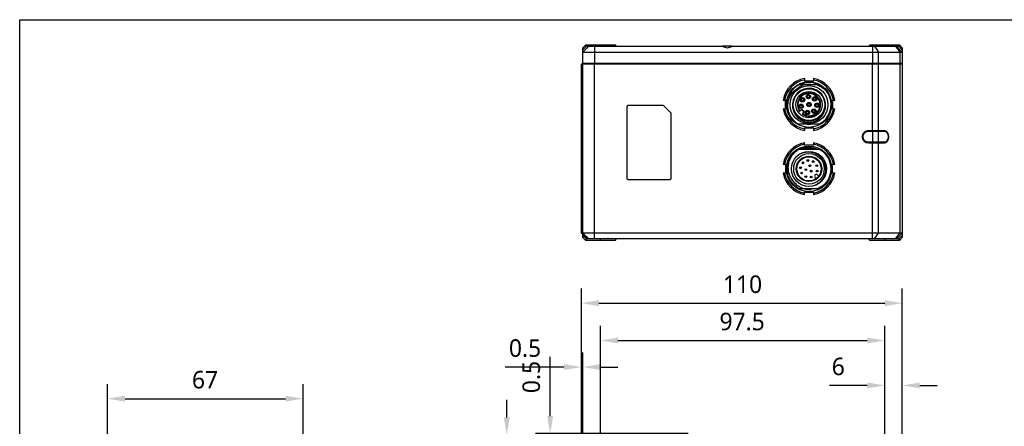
# Model space of a CAD drawing. Header units: millimetres. Extents: x 0 to 338, y -6 to 205.
# Tile 7 of 20: x 0 to 169, y 136 to 205. Entities that reach past the tile are written whole.
import ezdxf

# ---------------------------------------------------------------- set-up
doc = ezdxf.new("R2010")
doc.units = ezdxf.units.MM
doc.header["$LTSCALE"] = 23.1
doc.header["$PDMODE"] = 3
doc.header["$PDSIZE"] = 8
doc.layers.get('0').update_dxf_attribs({"linetype": 'CONTINUOUS'})
doc.layers.get('Defpoints').update_dxf_attribs({"linetype": 'CONTINUOUS'})
for name, color, linetype in [('00_COMPONENTS', 7, 'CONTINUOUS'), ('03_ALL_AXES', 7, 'CONTINUOUS'), ('09_ALL_ROUNDS', 7, 'CONTINUOUS'), ('10_ALL_CHAMFER', 7, 'CONTINUOUS'), ('20_ALL_FEATURES', 7, 'CONTINUOUS'), ('51__DRAFT_DIMS', 7, 'CONTINUOUS')]:
    doc.layers.add(name, color=color, linetype=linetype)
doc.styles.get("Standard").update_dxf_attribs({"font": 'Roboto-Regular.ttf'})
doc.dimstyles.new('DIMSTYLE_1', dxfattribs={"dimtxt": 3, "dimasz": 3, "dimexe": 2.5, "dimexo": 0.5, "dimgap": 0.75, "dimtad": 1, "dimlfac": 2, "dimdsep": 46, "dimtxsty": 'STANDARD', "dimblk": '_FILLED', "dimblk1": '_FILLED', "dimblk2": '_FILLED', "dimcen": 0.09, "dimclrt": 3, "dimazin": 2, "dimtp": 0.3, "dimtm": 0.3, "dimtfac": 1, "dimtofl": 0, "dimtmove": 0, "dimatfit": 3, "dimldrblk": '_FILLED', "dimfxl": 1, "dimtolj": 1, "dimarcsym": 0})
doc.dimstyles.new('DIMSTYLE_2', dxfattribs={"dimtxt": 3, "dimasz": 3, "dimexe": 2.5, "dimexo": 0.5, "dimgap": 0.75, "dimtad": 1, "dimlfac": 2, "dimdsep": 46, "dimtxsty": 'STANDARD', "dimblk": '_FILLED', "dimblk1": '_FILLED', "dimblk2": '_FILLED', "dimcen": 0.09, "dimclrt": 3, "dimazin": 2, "dimtp": 0.1, "dimtm": 0.1, "dimtfac": 1, "dimtofl": 0, "dimtmove": 0, "dimatfit": 3, "dimldrblk": '_FILLED', "dimfxl": 1, "dimtolj": 1, "dimarcsym": 0})

# ---------------------------------------------------------------- blocks, each defined once
blk = doc.blocks.new('_FILLED')
at = {"color": 0, "linetype": 'ByBlock'}
blk.add_solid([(0, 0), (-1, 0.167), (-1, -0.167)], dxfattribs=at)
blk = doc.blocks.new('*D1')
at = {"layer": '51__DRAFT_DIMS', "color": 0, "lineweight": -2}
for p, q in [((15.07, 134.02), (15.07, 142.74)), ((48.57, 134.02), (48.57, 142.74)), ((18.07, 140.24), (45.57, 140.24))]:
    blk.add_line(p, q, dxfattribs=at)
at = {"layer": 'Defpoints', "color": 0}
for p in [(48.57, 140.24), (15.07, 133.52), (48.57, 133.52)]:
    blk.add_point(p, dxfattribs=at)
at = {"layer": '51__DRAFT_DIMS', "color": 0, "linetype": 'ByBlock', "lineweight": -2, "xscale": 3, "yscale": 3, "zscale": 3, "rotation": 180}
blk.add_blockref('_FILLED', (15.07, 140.24), dxfattribs=at)
at = {"layer": '51__DRAFT_DIMS', "color": 0, "linetype": 'ByBlock', "lineweight": -2, "xscale": 3, "yscale": 3, "zscale": 3}
blk.add_blockref('_FILLED', (48.57, 140.24), dxfattribs=at)
at = {"layer": '51__DRAFT_DIMS', "color": 3, "insert": (31.77, 144.99), "char_height": 3, "attachment_point": 2, "line_spacing_factor": 0.9}
blk.add_mtext('\\A1;67', dxfattribs=at)
blk = doc.blocks.new('*D2')
at = {"layer": '51__DRAFT_DIMS', "color": 0, "lineweight": -2}
for p, q in [((83.5, 137.02), (83.5, 140.02)), ((101.86, 134.02), (81, 134.02)), ((99.06, 131.02), (81, 131.02)), ((83.5, 128.02), (83.5, 121.52))]:
    blk.add_line(p, q, dxfattribs=at)
at = {"layer": 'Defpoints', "color": 0}
for p in [(102.36, 134.02), (83.5, 131.02), (99.56, 131.02)]:
    blk.add_point(p, dxfattribs=at)
at = {"layer": '51__DRAFT_DIMS', "color": 0, "linetype": 'ByBlock', "lineweight": -2, "xscale": 3, "yscale": 3, "zscale": 3}
for p, rotation in [((83.5, 134.02), 270), ((83.5, 131.02), 90)]:
    blk.add_blockref('_FILLED', p, dxfattribs=dict(at, rotation=rotation))
at = {"layer": '51__DRAFT_DIMS', "color": 3, "insert": (78.75, 124.17), "char_height": 3, "attachment_point": 3, "rotation": 90, "line_spacing_factor": 0.9}
blk.add_mtext('\\A1;6', dxfattribs=at)
blk = doc.blocks.new('*D5')
at = {"layer": '51__DRAFT_DIMS', "color": 0, "lineweight": -2}
for p, q in [((96.31, 120.47), (96.31, 159.09)), ((151.31, 132.52), (151.31, 159.09)), ((99.31, 156.59), (148.31, 156.59))]:
    blk.add_line(p, q, dxfattribs=at)
at = {"layer": 'Defpoints', "color": 0}
for p in [(151.31, 156.59), (151.31, 132.02), (96.31, 119.97)]:
    blk.add_point(p, dxfattribs=at)
at = {"layer": '51__DRAFT_DIMS', "color": 0, "linetype": 'ByBlock', "lineweight": -2, "xscale": 3, "yscale": 3, "zscale": 3, "rotation": 180}
blk.add_blockref('_FILLED', (96.31, 156.59), dxfattribs=at)
at = {"layer": '51__DRAFT_DIMS', "color": 0, "linetype": 'ByBlock', "lineweight": -2, "xscale": 3, "yscale": 3, "zscale": 3}
blk.add_blockref('_FILLED', (151.31, 156.59), dxfattribs=at)
at = {"layer": '51__DRAFT_DIMS', "color": 3, "insert": (123.92, 161.34), "char_height": 3, "attachment_point": 2, "line_spacing_factor": 0.9}
blk.add_mtext('\\A1;110', dxfattribs=at)
blk = doc.blocks.new('*D6')
at = {"layer": '51__DRAFT_DIMS', "color": 0, "lineweight": -2}
for p, q in [((90.94, 137.27), (90.94, 147.38)), ((114.61, 134.27), (88.44, 134.27)), ((101.86, 134.02), (88.44, 134.02)), ((90.94, 131.02), (90.94, 128.02))]:
    blk.add_line(p, q, dxfattribs=at)
at = {"layer": 'Defpoints', "color": 0}
for p in [(90.94, 134.02), (102.36, 134.02), (115.11, 134.27)]:
    blk.add_point(p, dxfattribs=at)
at = {"layer": '51__DRAFT_DIMS', "color": 0, "linetype": 'ByBlock', "lineweight": -2, "xscale": 3, "yscale": 3, "zscale": 3}
for p, rotation in [((90.94, 134.27), 270), ((90.94, 134.02), 90)]:
    blk.add_blockref('_FILLED', p, dxfattribs=dict(at, rotation=rotation))
at = {"layer": '51__DRAFT_DIMS', "color": 3, "insert": (86.19, 141.19), "char_height": 3, "attachment_point": 1, "rotation": 90, "line_spacing_factor": 0.9}
blk.add_mtext('\\A1;0.5', dxfattribs=at)
blk = doc.blocks.new('*D7')
at = {"layer": '51__DRAFT_DIMS', "color": 0, "lineweight": -2}
for p, q in [((96.31, 120.47), (96.31, 148.16)), ((96.56, 128.72), (96.56, 148.16)), ((93.31, 145.66), (83.2, 145.66)), ((99.56, 145.66), (102.56, 145.66))]:
    blk.add_line(p, q, dxfattribs=at)
at = {"layer": 'Defpoints', "color": 0}
for p in [(96.56, 145.66), (96.56, 128.22), (96.31, 119.97)]:
    blk.add_point(p, dxfattribs=at)
at = {"layer": '51__DRAFT_DIMS', "color": 0, "linetype": 'ByBlock', "lineweight": -2, "xscale": 3, "yscale": 3, "zscale": 3}
blk.add_blockref('_FILLED', (96.31, 145.66), dxfattribs=at)
at = {"layer": '51__DRAFT_DIMS', "color": 0, "linetype": 'ByBlock', "lineweight": -2, "xscale": 3, "yscale": 3, "zscale": 3, "rotation": 180}
blk.add_blockref('_FILLED', (96.56, 145.66), dxfattribs=at)
at = {"layer": '51__DRAFT_DIMS', "color": 3, "insert": (89.39, 150.41), "char_height": 3, "attachment_point": 3, "line_spacing_factor": 0.9}
blk.add_mtext('\\A1;0.5', dxfattribs=at)
blk = doc.blocks.new('*D8')
at = {"layer": '51__DRAFT_DIMS', "color": 0, "lineweight": -2}
for p, q in [((148.31, 88.02), (148.31, 145.01)), ((151.31, 98.39), (151.31, 145.01)), ((145.31, 142.51), (138.81, 142.51)), ((154.31, 142.51), (157.31, 142.51))]:
    blk.add_line(p, q, dxfattribs=at)
at = {"layer": 'Defpoints', "color": 0}
for p in [(148.31, 142.51), (151.31, 97.89), (148.31, 87.52)]:
    blk.add_point(p, dxfattribs=at)
at = {"layer": '51__DRAFT_DIMS', "color": 0, "linetype": 'ByBlock', "lineweight": -2, "xscale": 3, "yscale": 3, "zscale": 3}
blk.add_blockref('_FILLED', (148.31, 142.51), dxfattribs=at)
at = {"layer": '51__DRAFT_DIMS', "color": 0, "linetype": 'ByBlock', "lineweight": -2, "xscale": 3, "yscale": 3, "zscale": 3, "rotation": 180}
blk.add_blockref('_FILLED', (151.31, 142.51), dxfattribs=at)
at = {"layer": '51__DRAFT_DIMS', "color": 3, "insert": (141.45, 147.26), "char_height": 3, "attachment_point": 3, "line_spacing_factor": 0.9}
blk.add_mtext('\\A1;6', dxfattribs=at)
blk = doc.blocks.new('*D9')
at = {"layer": '51__DRAFT_DIMS', "color": 0, "lineweight": -2}
for p, q in [((99.56, 131.52), (99.56, 152.71)), ((148.31, 88.02), (148.31, 152.71)), ((102.56, 150.21), (145.31, 150.21))]:
    blk.add_line(p, q, dxfattribs=at)
at = {"layer": 'Defpoints', "color": 0}
for p in [(148.31, 150.21), (99.56, 131.02), (148.31, 87.52)]:
    blk.add_point(p, dxfattribs=at)
at = {"layer": '51__DRAFT_DIMS', "color": 0, "linetype": 'ByBlock', "lineweight": -2, "xscale": 3, "yscale": 3, "zscale": 3, "rotation": 180}
blk.add_blockref('_FILLED', (99.56, 150.21), dxfattribs=at)
at = {"layer": '51__DRAFT_DIMS', "color": 0, "linetype": 'ByBlock', "lineweight": -2, "xscale": 3, "yscale": 3, "zscale": 3}
blk.add_blockref('_FILLED', (148.31, 150.21), dxfattribs=at)
at = {"layer": '51__DRAFT_DIMS', "color": 3, "insert": (123.85, 154.96), "char_height": 3, "attachment_point": 2, "line_spacing_factor": 0.9}
blk.add_mtext('\\A1;97.5', dxfattribs=at)

msp = doc.modelspace()

# ---------------------------------------------------------------- linework, layer by layer
msp.add_lwpolyline([(0, 205.1329), (337.5839, 205.1329), (337.5839, 0), (0, 0)], close=True)
at = {"layer": '00_COMPONENTS', "color": 7}
for p, q in [((134.5589, 195.0629), (134.5589, 194.6629)), ((134.5589, 194.6629), (136.0589, 194.6629)), ((136.0589, 195.0629), (136.0589, 194.6629)), ((137.0552, 193.9693), (133.5627, 193.9693)), ((130.8719, 191.3758), (131.2719, 191.3758)), ((131.2719, 189.8758), (131.2719, 191.3758)), ((134.02, 191.3468), (133.9464, 191.3468)), ((133.9465, 191.4968), (134.02, 191.4968)), ((134.4016, 191.4968), (134.4752, 191.4968)), ((134.4751, 191.3468), (134.4016, 191.3468)), ((135.0222, 191.891), (134.9486, 191.891)), ((134.9487, 192.041), (135.0222, 192.041)), ((135.4038, 192.041), (135.4774, 192.041)), ((135.4773, 191.891), (135.4038, 191.891)), ((136.0904, 191.4916), (136.0168, 191.4916)), ((136.0169, 191.6416), (136.0904, 191.6416)), ((136.472, 191.6416), (136.5456, 191.6416)), ((136.5455, 191.4916), (136.472, 191.4916)), ((139.346, 191.3758), (139.346, 189.8758)), ((139.346, 191.3758), (139.746, 191.3758)), ((130.8719, 189.8758), (131.2719, 189.8758)), ((133.6837, 189.4287), (133.8593, 189.6044)), ((133.7732, 190.2335), (133.6996, 190.2335)), ((133.6997, 190.3835), (133.7732, 190.3835)), ((134.319, 189.1448), (134.1433, 188.9691)), ((134.1547, 190.3835), (134.2284, 190.3835)), ((134.2282, 190.2335), (134.1547, 190.2335)), ((134.8322, 189.1744), (134.7586, 189.1744)), ((134.7588, 189.3244), (134.8322, 189.3244)), ((135.1181, 190.5193), (135.0445, 190.5193)), ((135.0446, 190.6693), (135.1181, 190.6693)), ((135.2138, 189.3244), (135.2874, 189.3244)), ((135.2873, 189.1744), (135.2138, 189.1744)), ((135.4997, 190.6693), (135.5733, 190.6693)), ((135.5732, 190.5193), (135.4997, 190.5193)), ((135.9456, 189.4212), (135.872, 189.4212)), ((135.8721, 189.5712), (135.9456, 189.5712)), ((136.3272, 189.5712), (136.4008, 189.5712)), ((136.4007, 189.4212), (136.3272, 189.4212)), ((136.4898, 190.4234), (136.4162, 190.4234)), ((136.4163, 190.5734), (136.4898, 190.5734)), ((136.8713, 190.5734), (136.945, 190.5734)), ((136.9448, 190.4234), (136.8713, 190.4234)), ((139.346, 189.8758), (139.746, 189.8758)), ((137.0552, 187.2193), (133.5627, 187.2193)), ((134.5589, 186.5888), (134.5589, 186.1888)), ((136.0589, 186.5888), (134.5589, 186.5888)), ((136.0589, 186.5888), (136.0589, 186.1888)), ((145.2364, 186.0943), (148.1878, 186.0943)), ((145.5445, 185.9943), (145.5445, 186.0943)), ((148.2585, 185.9943), (145.5445, 185.9943)), ((134.5589, 183.6629), (134.5589, 184.0629)), ((136.0589, 184.0629), (136.0589, 183.6629)), ((145.2364, 184.0943), (148.1878, 184.0943)), ((145.5445, 184.1943), (148.2585, 184.1943)), ((145.5445, 184.1943), (145.5445, 184.0943)), ((133.5627, 182.9693), (137.0552, 182.9693)), ((136.0589, 183.6629), (134.5589, 183.6629)), ((130.8719, 180.3758), (131.2719, 180.3758)), ((131.2719, 180.3758), (131.2719, 178.8758)), ((139.346, 180.3758), (139.746, 180.3758)), ((139.346, 178.8758), (139.346, 180.3758)), ((131.2719, 178.8758), (130.8719, 178.8758)), ((136.5486, 177.9304), (136.3519, 178.1271)), ((136.7762, 178.5514), (136.9729, 178.3546)), ((139.746, 178.8758), (139.346, 178.8758)), ((133.5627, 176.2193), (137.0552, 176.2193)), ((134.5589, 175.5888), (136.0589, 175.5888)), ((134.5589, 175.1888), (134.5589, 175.5888)), ((136.0589, 175.5888), (136.0589, 175.1888)), ((136.3617, 176.7852), (136.3573, 176.797)), ((138.2164, 177.1712), (138.228, 177.1615))]:
    msp.add_line(p, q, dxfattribs=at)
at = {"layer": '00_COMPONENTS', "color": 4}
for p, q in [((146.1876, 186.0943), (146.1876, 184.0943)), ((147.2483, 185.9943), (147.1775, 186.0943)), ((147.2483, 184.1943), (147.2483, 185.9943)), ((148.2585, 185.9943), (148.1878, 186.0943)), ((145.635, 184.0443), (145.685, 184.0943)), ((147.0953, 184.0443), (147.0453, 184.0943)), ((147.2483, 184.1943), (147.1775, 184.0943)), ((148.2585, 184.1943), (148.1878, 184.0943)), ((136.3782, 183.0728), (136.3461, 182.9693))]:
    msp.add_line(p, q, dxfattribs=at)
for centre in [(135.3089, 190.5943), (135.3089, 179.5943)]:
    msp.add_circle(centre, 3.9, dxfattribs=at)
at = {"layer": '00_COMPONENTS', "color": 7}
for centre, radius in [((135.3089, 190.5943), 3.25), ((135.3089, 190.5943), 2.7), ((135.3089, 190.5943), 2.25), ((134.2108, 191.4218), 0.375), ((134.2108, 191.4218), 0.275), ((134.2108, 191.4218), 0.205), ((135.213, 191.966), 0.375), ((135.3089, 190.5943), 0.375), ((135.213, 191.966), 0.275), ((135.213, 191.966), 0.205), ((135.3089, 190.5943), 0.275), ((135.3089, 190.5943), 0.205), ((136.2812, 191.5666), 0.375), ((136.2812, 191.5666), 0.275), ((136.2812, 191.5666), 0.205), ((136.6806, 190.4984), 0.375), ((136.6806, 190.4984), 0.275), ((133.964, 190.3085), 0.375), ((133.964, 190.3085), 0.275), ((133.964, 190.3085), 0.205), ((135.023, 189.2494), 0.375), ((135.023, 189.2494), 0.275), ((135.023, 189.2494), 0.205), ((136.1364, 189.4962), 0.375), ((136.1364, 189.4962), 0.275), ((136.1364, 189.4962), 0.205), ((136.6806, 190.4984), 0.205), ((135.3089, 179.5943), 3), ((135.3089, 179.5943), 2.625), ((135.3089, 179.5943), 2.175), ((135.3089, 179.5943), 2.075), ((134.2836, 180.6197), 0.15), ((134.2836, 180.6197), 0.0634), ((135.1228, 181.0324), 0.15), ((135.1228, 181.0324), 0.0634), ((136.0394, 180.8469), 0.15), ((136.0394, 180.8469), 0.0634), ((133.8709, 179.7805), 0.15), ((133.8709, 179.7805), 0.0634), ((134.0563, 178.8639), 0.15), ((134.0563, 178.8639), 0.0634), ((134.7777, 179.452), 0.15), ((134.7777, 179.452), 0.0634), ((135.4513, 180.1256), 0.15), ((135.4513, 180.1256), 0.0634), ((135.6978, 179.2054), 0.15), ((135.6978, 179.2054), 0.0634), ((136.6521, 180.1405), 0.15), ((136.7062, 179.2069), 0.15), ((136.6521, 180.1405), 0.0634), ((136.7062, 179.2069), 0.0634), ((134.7628, 178.2511), 0.15), ((134.7628, 178.2511), 0.0634), ((135.6964, 178.1971), 0.15), ((135.6964, 178.1971), 0.0634)]:
    msp.add_circle(centre, radius, dxfattribs=at)
for centre, radius, start, end in [((135.3089, 190.6258), 4.5, 99.594005, 170.405913), ((135.3089, 190.6258), 4.25, 100.164193, 169.835728), ((135.3089, 190.6237), 3.7478, 63.211967, 94.580823), ((135.3089, 190.6258), 4.5, 9.59411, 80.405894), ((135.3089, 190.6258), 4.25, 10.16429, 79.835724), ((135.3089, 190.5943), 3.8, 117.357326, 242.642674), ((135.3089, 190.5943), 2.8, 17.867374, 17.840699), ((135.3089, 190.5943), 2, 234.352035, 215.647965), ((135.3089, 190.5943), 1.9, 234.849027, 215.150973), ((135.3089, 190.6258), 3.415, 78.256878, 101.743122), ((135.3089, 190.5943), 3.8, 25.06638, 62.642674), ((135.3089, 190.5943), 3.8, 297.357326, 24.862006), ((135.3089, 190.6258), 4.5, 189.593823, 260.405941), ((135.3089, 190.6258), 4.25, 190.164026, 259.83573), ((134.0892, 189.3746), 0.325, 314.999999, 135), ((135.3089, 190.5943), 1.5136, 216.239057, 233.760943), ((135.3089, 190.6258), 4.5, 279.594285, 350.405859), ((135.3089, 190.6258), 4.25, 280.164452, 349.835714), ((135.3089, 190.6258), 3.415, 265.950999, 274.049001), ((135.3089, 179.6258), 4.5, 99.594005, 170.405913), ((135.3089, 179.6258), 4.5, 9.59411, 80.405895), ((135.3089, 179.6258), 4.25, 100.164193, 169.835727), ((135.3089, 179.5943), 3.8, 117.357326, 242.642674), ((135.3089, 179.6258), 3.415, 96.419342, 101.743122), ((135.3089, 179.6258), 3.415, 78.256878, 83.580649), ((135.3089, 179.6258), 4.25, 10.16429, 79.835724), ((135.1778, 179.6578), 3.6199, 66.183189, 70.633776), ((135.3089, 179.5943), 3.8, 297.357326, 62.642674), ((135.3493, 179.6373), 2.7138, 32.602468, 34.208546), ((135.3089, 179.6258), 4.5, 189.593825, 260.405941), ((135.3089, 179.6258), 4.25, 190.164028, 259.83573), ((135.3089, 179.6258), 4.5, 279.594287, 350.405858), ((135.3089, 179.6258), 4.25, 280.164454, 349.835714), ((136.564, 178.3392), 0.3, 45, 225), ((135.2946, 179.5709), 3.7442, 242.676068, 243.525082), ((135.3089, 179.6258), 3.415, 265.950999, 274.049001), ((135.3659, 179.5218), 3.6875, 296.416312, 297.085618)]:
    msp.add_arc(centre, radius, start, end, dxfattribs=at)
for points, knots in [([(135.0096, 194.3596), (134.7872, 194.3335), (134.3461, 194.2415), (133.9285, 194.0722), (133.7296, 193.9693)], [0, 0, 0, 0, 0.5000021, 1, 1, 1, 1]), ([(133.0072, 187.5708), (132.9033, 187.6595), (132.7049, 187.8482), (132.4401, 188.1621), (132.2112, 188.5031), (131.9572, 188.9873), (131.741, 189.6407), (131.662, 190.4623), (131.775, 191.2801), (132.0216, 191.9231), (132.302, 192.3927), (132.5518, 192.7188), (132.8384, 193.013), (133.0519, 193.1847), (133.1634, 193.2636)], [0, 0, 0, 0, 0.06254496, 0.12510371, 0.18765248, 0.25020324, 0.37511507, 0.50001839, 0.624915, 0.74980855, 0.81235814, 0.874903, 0.9374579, 1, 1, 1, 1]), ([(133.1634, 193.2636), (133.335, 193.4196), (133.7111, 193.6972), (134.1353, 193.8933), (134.3544, 193.9693)], [0, 0, 0, 0, 0.50000585, 1, 1, 1, 1]), ([(136.684, 193.9693), (136.904, 193.8938), (137.3305, 193.6998), (137.9027, 193.2935), (138.3897, 192.7884), (138.6474, 192.3973), (138.7567, 192.192)], [0, 0, 0, 0, 0.25000118, 0.49998717, 0.74998515, 1, 1, 1, 1]), ([(132.5513, 191.0786), (132.5026, 190.8635), (132.4684, 190.53), (132.5015, 190.089), (132.5847, 189.6544), (132.7809, 189.1332), (133.1515, 188.5779), (133.6399, 188.1225), (134.2173, 187.7878), (134.853, 187.5858), (135.2968, 187.5473), (135.5174, 187.5521)], [0, 0, 0, 0, 0.1249511, 0.18753371, 0.25011957, 0.37509079, 0.50006566, 0.62503954, 0.75002455, 0.87501034, 1, 1, 1, 1]), ([(135.5174, 187.5521), (135.7369, 187.5773), (136.0637, 187.6506), (136.4737, 187.8178), (136.8623, 188.0302), (137.3007, 188.374), (137.7226, 188.8923), (138.014, 189.4936), (138.1391, 190.0369), (138.1617, 190.4793), (138.1316, 190.921), (138.0511, 191.2466), (137.9734, 191.4533)], [0, 0, 0, 0, 0.1249721, 0.18754804, 0.25012414, 0.37508601, 0.5000318, 0.62497737, 0.74992147, 0.81249407, 0.87506695, 1, 1, 1, 1]), ([(145.5445, 186.0943), (145.4685, 186.0943), (145.3545, 186.0836), (145.2078, 186.0481), (145.0682, 186), (144.9074, 185.9174), (144.7419, 185.787), (144.6103, 185.6328), (144.5153, 185.462), (144.4581, 185.2806), (144.439, 185.0941), (144.4581, 184.9077), (144.5155, 184.7263), (144.6106, 184.5554), (144.7423, 184.4014), (144.9078, 184.271), (145.0687, 184.1885), (145.2083, 184.1404), (145.3549, 184.1051), (145.4687, 184.0943), (145.5445, 184.0943)], [0, 0, 0, 0, 0.06919083, 0.10346436, 0.13734094, 0.2034265, 0.26701733, 0.32803431, 0.38678388, 0.44386652, 0.50007099, 0.55627659, 0.61336253, 0.6721172, 0.73314043, 0.79673788, 0.86282991, 0.8967092, 0.93096945, 1, 1, 1, 1]), ([(145.5445, 185.9943), (145.4747, 185.9943), (145.336, 185.9815), (145.1379, 185.925), (144.9593, 185.8353), (144.8072, 185.718), (144.6862, 185.5793), (144.5988, 185.4255), (144.5461, 185.2621), (144.5286, 185.0941), (144.5462, 184.9262), (144.599, 184.7628), (144.6865, 184.609), (144.8076, 184.4704), (144.9598, 184.3531), (145.1384, 184.2635), (145.3363, 184.2071), (145.4749, 184.1943), (145.5445, 184.1943)], [0, 0, 0, 0, 0.06985588, 0.13848478, 0.20493135, 0.26863859, 0.32951976, 0.38791142, 0.44447288, 0.50007019, 0.55566874, 0.61223382, 0.67063109, 0.73151913, 0.79523364, 0.86168725, 0.93030589, 1, 1, 1, 1]), ([(148.1878, 184.0943), (148.2388, 184.0943), (148.3425, 184.1083), (148.4894, 184.1695), (148.6224, 184.2669), (148.7774, 184.4409), (148.8833, 184.6626), (148.9369, 184.9041), (148.9507, 185.0945), (148.9369, 185.2848), (148.8832, 185.5263), (148.7773, 185.748), (148.6223, 185.9219), (148.4892, 186.0193), (148.3423, 186.0804), (148.2387, 186.0943), (148.1878, 186.0943)], [0, 0, 0, 0, 0.05525418, 0.11184937, 0.1707704, 0.23244858, 0.3629261, 0.43108418, 0.5000458, 0.56900688, 0.63716338, 0.76763487, 0.82930931, 0.88822748, 0.94481187, 1, 1, 1, 1]), ([(148.2585, 184.1943), (148.3035, 184.1943), (148.3952, 184.207), (148.5249, 184.2621), (148.6423, 184.3499), (148.7792, 184.5067), (148.8723, 184.7061), (148.9196, 184.9232), (148.9317, 185.0945), (148.9196, 185.2657), (148.8723, 185.4828), (148.7791, 185.6822), (148.6421, 185.839), (148.5247, 185.9267), (148.3951, 185.9817), (148.3035, 185.9943), (148.2585, 185.9943)], [0, 0, 0, 0, 0.05461849, 0.11070411, 0.16932585, 0.23094339, 0.36193359, 0.43055683, 0.50004616, 0.56953491, 0.63815643, 0.76914013, 0.83075362, 0.88937218, 0.94544684, 1, 1, 1, 1]), ([(132.5498, 177.6076), (132.4678, 177.7074), (132.3145, 177.9163), (132.1223, 178.2537), (131.969, 178.6106), (131.8184, 179.1054), (131.7347, 179.7509), (131.8045, 180.5278), (132.0391, 181.2717), (132.4255, 181.9493), (132.945, 182.5305), (133.3644, 182.8386), (133.5869, 182.9693)], [0, 0, 0, 0, 0.06256428, 0.12512788, 0.18769292, 0.25025875, 0.37519895, 0.50014982, 0.62510117, 0.75006422, 0.87502766, 1, 1, 1, 1]), ([(133.3115, 181.8327), (133.4695, 181.9621), (133.813, 182.1895), (134.3867, 182.4161), (134.9949, 182.5211), (135.6118, 182.4961), (136.2087, 182.3376), (136.7576, 182.0552), (137.234, 181.6628), (137.4873, 181.3372), (137.5936, 181.1629)], [0, 0, 0, 0, 0.12501391, 0.25002347, 0.37503347, 0.50003447, 0.62503319, 0.75003139, 0.87501804, 1, 1, 1, 1]), ([(133.7052, 182.9696), (133.9141, 183.0608), (134.3495, 183.2056), (135.0312, 183.2958), (135.7175, 183.258), (136.1631, 183.1482), (136.3782, 183.0728)], [0, 0, 0, 0, 0.25001124, 0.50000825, 0.75001314, 1, 1, 1, 1]), ([(131.5232, 179.5944), (131.5219, 179.8058), (131.5554, 180.2297), (131.7109, 180.8474), (131.966, 181.4312), (132.1991, 181.7867), (132.3296, 181.9531)], [0, 0, 0, 0, 0.24999061, 0.50000055, 0.74999515, 1, 1, 1, 1]), ([(137.5936, 181.1629), (137.7244, 180.9895), (137.9448, 180.6094), (138.1331, 179.9798), (138.175, 179.3237), (138.067, 178.6749), (137.8123, 178.0688), (137.493, 177.6233), (137.1846, 177.3155), (136.845, 177.0428), (136.5573, 176.8821), (136.3573, 176.797)], [0, 0, 0, 0, 0.12495378, 0.249916, 0.37489008, 0.49986649, 0.62484358, 0.7498307, 0.81242022, 0.87500772, 1, 1, 1, 1]), ([(133.576, 176.2444), (133.2712, 176.4019), (132.7013, 176.8017), (132.1519, 177.4751), (131.8321, 178.0853), (131.5992, 178.7333), (131.5253, 179.2513), (131.5232, 179.5944)], [0, 0, 0, 0, 0.24986801, 0.49971985, 0.6249325, 0.75014154, 1, 1, 1, 1]), ([(134.2751, 176.2193), (133.9246, 176.3498), (133.261, 176.7249), (132.7508, 177.2923), (132.5498, 177.6076)], [0, 0, 0, 0, 0.50004677, 1, 1, 1, 1]), ([(137.9133, 178.1055), (137.8269, 177.9569), (137.628, 177.6741), (137.2616, 177.308), (136.8388, 177.0088), (136.5267, 176.8601), (136.3656, 176.8002)], [0, 0, 0, 0, 0.25000831, 0.50000416, 0.75001031, 1, 1, 1, 1]), ([(134.3321, 176.2193), (134.6067, 176.1519), (135.1741, 176.084), (135.7418, 176.1515), (136.0163, 176.2193)], [0, 0, 0, 0, 0.50001193, 1, 1, 1, 1]), ([(138.2164, 177.1712), (138.0182, 176.9602), (137.5716, 176.5826), (137.0494, 176.319), (136.7776, 176.2193)], [0, 0, 0, 0, 0.4999979, 1, 1, 1, 1]), ([(138.2167, 177.171), (138.0551, 176.9792), (137.6928, 176.627), (137.2682, 176.3529), (137.0449, 176.2387)], [0, 0, 0, 0, 0.49998587, 1, 1, 1, 1])]:
    msp.add_open_spline(points, degree=3, knots=knots, dxfattribs=at)
at = {"layer": '03_ALL_AXES', "color": 7}
for p, q in [((96.5589, 197.6943), (151.3089, 197.6943)), ((97.0089, 197.5943), (97.0089, 197.6943)), ((150.8589, 197.5943), (150.8589, 197.6943))]:
    msp.add_line(p, q, dxfattribs=at)
at = {"layer": '03_ALL_AXES', "color": 4}
for p, q in [((98.5589, 197.5943), (98.5589, 197.6943)), ((146.1876, 197.5943), (146.1876, 197.6943)), ((146.9301, 197.5943), (146.9301, 197.6943)), ((150.5514, 197.5943), (150.5514, 197.6943))]:
    msp.add_line(p, q, dxfattribs=at)
at = {"layer": '03_ALL_AXES', "color": 7}
for centre, radius, start, end in [((147.1374, 185.3084), 0.8359, 82.526941, 89.992749), ((147.1358, 185.2979), 0.8466, 70.197721, 82.512841), ((147.1374, 184.8803), 0.8359, 270.00725, 277.472647), ((147.1348, 184.895), 0.8509, 277.517989, 289.771029)]:
    msp.add_arc(centre, radius, start, end, dxfattribs=at)
at = {"layer": '09_ALL_ROUNDS', "color": 7}
for p, q in [((96.3089, 197.5943), (151.3089, 197.5943)), ((135.6907, 194.0193), (134.9271, 194.0193)), ((104.0589, 190.1693), (104.0589, 178.0193)), ((110.3054, 190.4193), (104.3089, 190.4193)), ((111.6357, 189.1926), (110.4821, 190.3461)), ((111.7089, 178.0193), (111.7089, 189.0158)), ((136.4348, 183.0193), (134.183, 183.0193)), ((104.3089, 177.7693), (111.4589, 177.7693)), ((96.5589, 167.8443), (96.5589, 168.3443)), ((97.1625, 167.5943), (96.5589, 168.1979)), ((97.0589, 167.3443), (97.1625, 167.5943)), ((97.3089, 167.5943), (97.1625, 167.5943)), ((150.7054, 167.5943), (150.3089, 167.5943)), ((151.3089, 168.1979), (150.7054, 167.5943)), ((150.7054, 167.5943), (150.8089, 167.3443)), ((151.3089, 168.5943), (151.3089, 167.8443))]:
    msp.add_line(p, q, dxfattribs=at)
for centre, start, end in [((104.3089, 190.1693), 90, 180), ((110.3054, 190.1693), 45, 90), ((111.4589, 189.0158), 0, 45), ((104.3089, 178.0193), 180, 270), ((111.4589, 178.0193), 270, 0)]:
    msp.add_arc(centre, 0.25, start, end, dxfattribs=at)
at = {"layer": '10_ALL_CHAMFER', "color": 7}
for p, q in [((97.0589, 200.8443), (96.5589, 200.3443)), ((97.1625, 200.5943), (96.5589, 199.9908)), ((97.5589, 200.5943), (96.5589, 199.5943)), ((96.5589, 168.5943), (96.5589, 200.3443)), ((96.5589, 199.5943), (151.3089, 199.5943)), ((97.1625, 200.5943), (97.0589, 200.8443)), ((97.0589, 200.8443), (102.0589, 200.8443)), ((97.1625, 200.5943), (120.5589, 200.5943)), ((102.0589, 200.8443), (102.3089, 200.5943)), ((122.0578, 200.5943), (120.56, 200.5943)), ((122.0589, 200.5943), (150.7054, 200.5943)), ((145.8089, 200.8443), (145.5589, 200.5943)), ((145.8089, 200.8443), (150.8089, 200.8443)), ((150.3089, 200.5943), (151.3089, 199.5943)), ((150.8089, 200.8443), (150.7054, 200.5943)), ((151.3089, 199.9908), (150.7054, 200.5943)), ((151.3089, 200.3443), (150.8089, 200.8443)), ((151.3089, 200.3443), (151.3089, 168.5943)), ((96.3089, 168.5943), (96.3089, 197.5943)), ((97.3089, 167.5943), (96.3089, 168.5943)), ((151.3089, 168.5943), (96.3089, 168.5943)), ((97.5589, 167.5943), (96.5589, 168.5943)), ((96.5589, 167.8443), (97.0589, 167.3443)), ((102.0589, 167.3443), (97.0589, 167.3443)), ((150.3089, 167.5943), (97.3089, 167.5943)), ((102.0589, 167.3443), (102.3089, 167.5943)), ((145.8089, 167.3443), (145.5589, 167.5943)), ((150.8089, 167.3443), (145.8089, 167.3443)), ((150.3089, 167.5943), (151.3089, 168.5943)), ((150.8089, 167.3443), (151.3089, 167.8443))]:
    msp.add_line(p, q, dxfattribs=at)
at = {"layer": '10_ALL_CHAMFER', "color": 4}
for p, q in [((98.5589, 200.5943), (98.5589, 197.6943)), ((99.5589, 200.8443), (99.5589, 200.5943)), ((146.1876, 200.5943), (146.1876, 197.6943)), ((146.5411, 200.5943), (147.2483, 199.5943)), ((147.2483, 197.6943), (147.2483, 199.5943)), ((148.3089, 200.8443), (148.3089, 200.5943)), ((150.1625, 200.5943), (150.8696, 199.5943)), ((150.8696, 199.5943), (150.8696, 197.6943)), ((96.4339, 168.5943), (96.4339, 197.5943)), ((98.5589, 167.5943), (98.5589, 197.5943)), ((150.8696, 197.5943), (150.8696, 168.5943)), ((146.1876, 167.5943), (146.1876, 184.0443)), ((147.2483, 168.5943), (147.2483, 184.0443)), ((97.3714, 167.5943), (96.4339, 168.5943)), ((99.5589, 167.3443), (99.5589, 167.5943)), ((146.5411, 167.5943), (147.2483, 168.5943)), ((148.3089, 167.3443), (148.3089, 167.5943)), ((150.1625, 167.5943), (150.8696, 168.5943))]:
    msp.add_line(p, q, dxfattribs=at)
at = {"layer": '10_ALL_CHAMFER', "color": 7}
for major_axis, start_param, end_param in [((1.25, 0), -2.21429744, -1.57079633), ((0, 1.25), -3.14159265, -2.49809155)]:
    msp.add_ellipse((121.3089, 201.5943), major_axis=major_axis, ratio=1, start_param=start_param, end_param=end_param, dxfattribs=at)
at = {"layer": '20_ALL_FEATURES', "color": 4}
for p, q in [((146.1876, 186.1443), (146.1876, 197.5943)), ((147.2483, 186.1443), (147.2483, 197.5943))]:
    msp.add_line(p, q, dxfattribs=at)
at = {"layer": '20_ALL_FEATURES', "color": 7}
for p, q in [((145.5955, 186.1443), (148.2355, 186.1443)), ((145.5955, 184.0443), (148.2355, 184.0443))]:
    msp.add_line(p, q, dxfattribs=at)
for centre, major_axis, ratio, start_param, end_param in [((145.5955, 185.0943), (1.1784, 0), 0.89100652, 1.57079633, 4.71238898), ((148.2355, 185.0943), (0, 1.05), 0.74349607, -3.14159265, 0)]:
    msp.add_ellipse(centre, major_axis=major_axis, ratio=ratio, start_param=start_param, end_param=end_param, dxfattribs=at)

# ---------------------------------------------------------------- dimensions: what is measured, and where the dimension line sits
at = {"layer": '51__DRAFT_DIMS', "color": 4}
for base, p1, p2, dimstyle, picture, middle in [((151.3089, 156.5861), (96.3089, 119.9732), (151.3089, 132.0219), 'DIMSTYLE_1', '*D5', (123.9202, 156.5861)), ((148.3089, 150.2149), (99.5589, 131.0219), (148.3089, 87.5219), 'DIMSTYLE_1', '*D9', (123.8548, 150.2149)), ((96.5589, 145.6627), (96.3089, 119.9732), (96.5589, 128.2219), 'DIMSTYLE_2', '*D7', (86.6689, 145.6627)), ((48.5709, 140.2445), (15.0709, 133.5219), (48.5709, 133.5219), 'DIMSTYLE_1', '*D1', (31.7711, 140.2445))]:
    dim = msp.add_linear_dim(base=base, p1=p1, p2=p2, dimstyle=dimstyle, dxfattribs=at)
    dim.commit()
    dim.dimension.update_dxf_attribs({"geometry": picture, "text_midpoint": middle, "dimtype": 160})
for base, p1, p2, angle, picture, middle in [((90.9394, 134.0219), (115.1076, 134.2719), (102.3589, 134.0219), 270, '*D6', (90.9394, 143.9119)), ((148.3089, 142.5149), (151.3089, 97.8874), (148.3089, 87.5219), 180, '*D8', (140.5066, 142.5149)), ((83.5028, 131.0219), (102.3589, 134.0219), (99.5589, 131.0219), 270, '*D2', (83.5028, 123.2195))]:
    dim = msp.add_linear_dim(base=base, p1=p1, p2=p2, angle=angle, dimstyle='DIMSTYLE_2', dxfattribs=at)
    dim.commit()
    dim.dimension.update_dxf_attribs({"geometry": picture, "text_midpoint": middle, "dimtype": 160})

doc.saveas('drawing.dxf')
